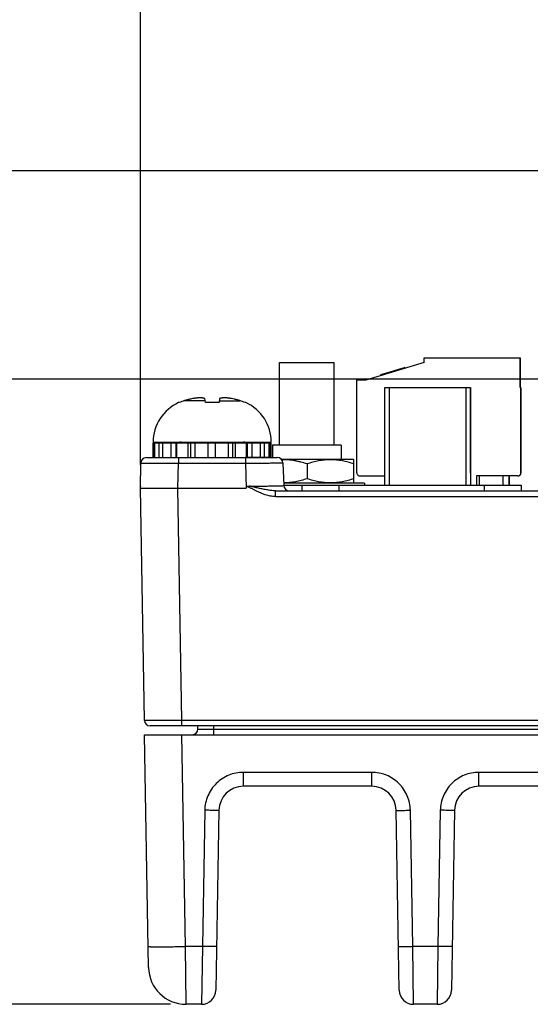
# Model space of a CAD drawing. Header units: inches. Extents: x 0 to 34, y 0 to 22.
# Tile 68 of 129: x 11.6 to 12.9, y 9.2 to 11.8. Entities that reach past the tile are written whole.
import ezdxf

# ---------------------------------------------------------------- set-up
doc = ezdxf.new("R2010")
doc.units = ezdxf.units.IN
doc.header["$LTSCALE"] = 1.87
doc.header["$MEASUREMENT"] = 0
doc.layers.get('0').update_dxf_attribs({"linetype": 'CONTINUOUS'})
doc.layers.add('02___PRT_ALL_AXES', color=7, linetype='CONTINUOUS')
doc.layers.add('DIMENSIONS', color=7, linetype='CONTINUOUS')
doc.styles.get("Standard").update_dxf_attribs({"font": 'txt', "width": 0.8})
doc.dimstyles.new('DIMSTYLE_2', dxfattribs={"dimtxt": 0.125, "dimasz": 0.18, "dimexe": 0.125, "dimexo": 0.0625, "dimgap": 0.0625, "dimtad": 0, "dimtih": 1, "dimtoh": 1, "dimzin": 0, "dimdsep": 46, "dimtxsty": 'STANDARD', "dimblk": '_FILLED', "dimblk1": '_FILLED', "dimblk2": '_FILLED', "dimcen": 0.09, "dimazin": 0, "dimtp": 0.01, "dimtm": 0.01, "dimtfac": 1, "dimtofl": 0, "dimtmove": 0, "dimatfit": 3, "dimldrblk": '_FILLED', "dimfxl": 1, "dimtolj": 1, "dimtzin": 0, "dimarcsym": 0})

# ---------------------------------------------------------------- blocks, each defined once
blk = doc.blocks.new('_FILLED')
at = {"color": 0, "linetype": 'BYBLOCK'}
blk.add_solid([(0, 0), (-1, 0.174), (-1, -0.174)], dxfattribs=at)
blk = doc.blocks.new('*D45')
at = {"layer": 'DIMENSIONS', "color": 2, "linetype": 'CONTINUOUS'}
for p, q in [((15.9617, 12.266), (9.511, 12.266)), ((9.636, 12.266), (9.636, 10.723)), ((9.636, 9.2001), (9.636, 10.473)), ((11.9452, 9.2001), (9.511, 9.2001))]:
    blk.add_line(p, q, dxfattribs=at)
at = {"layer": 'DIMENSIONS', "color": 2, "linetype": 'CONTINUOUS', "xscale": 0.18, "yscale": 0.18, "zscale": 0.18}
for p, rotation in [((9.636, 12.266), 90), ((9.636, 9.2001), 270)]:
    blk.add_blockref('_FILLED', p, dxfattribs=dict(at, rotation=rotation))
at = {"layer": 'DIMENSIONS', "color": 2, "linetype": 'CONTINUOUS', "insert": (9.636, 10.6605), "char_height": 0.125, "width": 1.325, "attachment_point": 2, "line_spacing_factor": 0.9}
blk.add_mtext('77.88{\\ftxt.shx;\\W1.000000;\\H0.125000; }[3.066]', dxfattribs=at)
blk = doc.blocks.new('*D47')
at = {"layer": 'DIMENSIONS', "color": 2, "linetype": 'CONTINUOUS'}
for p, q in [((11.8861, 10.6395), (11.8861, 13.141)), ((15.9242, 12.3138), (15.9242, 13.141)), ((11.8861, 13.016), (13.1301, 13.016)), ((15.9242, 13.016), (14.6801, 13.016))]:
    blk.add_line(p, q, dxfattribs=at)
at = {"layer": 'DIMENSIONS', "color": 2, "linetype": 'CONTINUOUS', "xscale": 0.18, "yscale": 0.18, "zscale": 0.18, "rotation": 180}
blk.add_blockref('_FILLED', (11.8861, 13.016), dxfattribs=at)
at = {"layer": 'DIMENSIONS', "color": 2, "linetype": 'CONTINUOUS', "xscale": 0.18, "yscale": 0.18, "zscale": 0.18}
blk.add_blockref('_FILLED', (15.9242, 13.016), dxfattribs=at)
at = {"layer": 'DIMENSIONS', "color": 2, "linetype": 'CONTINUOUS', "insert": (13.9051, 13.0785), "char_height": 0.125, "width": 1.425, "attachment_point": 2, "line_spacing_factor": 0.9}
blk.add_mtext('102.57{\\ftxt.shx;\\W1.000000;\\H0.125000; }[4.038]', dxfattribs=at)
blk = doc.blocks.new('*D49')
at = {"layer": 'DIMENSIONS', "color": 2, "linetype": 'CONTINUOUS'}
for p, q in [((14.3595, 10.8682), (10.261, 10.8682)), ((10.386, 10.8682), (10.386, 10.1591)), ((10.386, 9.2001), (10.386, 9.9091)), ((11.966, 9.2001), (10.261, 9.2001))]:
    blk.add_line(p, q, dxfattribs=at)
at = {"layer": 'DIMENSIONS', "color": 2, "linetype": 'CONTINUOUS', "xscale": 0.18, "yscale": 0.18, "zscale": 0.18}
for p, rotation in [((10.386, 10.8682), 90), ((10.386, 9.2001), 270)]:
    blk.add_blockref('_FILLED', p, dxfattribs=dict(at, rotation=rotation))
at = {"layer": 'DIMENSIONS', "color": 2, "linetype": 'CONTINUOUS', "insert": (10.386, 10.0966), "char_height": 0.125, "width": 1.325, "attachment_point": 2, "line_spacing_factor": 0.9}
blk.add_mtext('42.37{\\ftxt.shx;\\W1.000000;\\H0.125000; }[1.668]', dxfattribs=at)
blk = doc.blocks.new('*D50')
at = {"layer": 'DIMENSIONS', "color": 2, "linetype": 'CONTINUOUS'}
for p, q in [((11.136, 11.4238), (11.136, 11.7838)), ((13.3528, 11.4238), (11.011, 11.4238)), ((13.0495, 10.8682), (11.011, 10.8682)), ((11.136, 10.8682), (11.136, 10.5082))]:
    blk.add_line(p, q, dxfattribs=at)
at = {"layer": 'DIMENSIONS', "color": 2, "linetype": 'CONTINUOUS', "xscale": 0.18, "yscale": 0.18, "zscale": 0.18}
for p, rotation in [((11.136, 11.4238), 270), ((11.136, 10.8682), 90)]:
    blk.add_blockref('_FILLED', p, dxfattribs=dict(at, rotation=rotation))
at = {"layer": 'DIMENSIONS', "color": 2, "linetype": 'CONTINUOUS', "insert": (11.136, 11.2085), "char_height": 0.125, "width": 1.225, "attachment_point": 2, "line_spacing_factor": 0.9}
blk.add_mtext('14.11{\\ftxt.shx;\\W1.000000;\\H0.125000; }[.556]', dxfattribs=at)

msp = doc.modelspace()

# ---------------------------------------------------------------- linework, layer by layer
at = {"color": 7, "linetype": 'CONTINUOUS'}
for p, q in [((12.6423, 10.9124), (12.4867, 10.8649)), ((12.6423, 10.9124), (12.6423, 10.9246)), ((12.6423, 10.9246), (12.8986, 10.9246)), ((12.8982, 10.9246), (12.8982, 10.8459)), ((12.8986, 10.8459), (12.8986, 10.9246)), ((12.5301, 10.8802), (12.5252, 10.8787)), ((12.5252, 10.8787), (12.5258, 10.8768)), ((12.5268, 10.8792), (12.5274, 10.8773)), ((12.5514, 10.8867), (12.5301, 10.8802)), ((12.5301, 10.8802), (12.5307, 10.8783)), ((12.5367, 10.8822), (12.5372, 10.8803)), ((12.5432, 10.8842), (12.5438, 10.8823)), ((12.5744, 10.8937), (12.5514, 10.8867)), ((12.5514, 10.8867), (12.552, 10.8848)), ((12.5662, 10.8912), (12.5668, 10.8893)), ((12.5892, 10.8982), (12.5744, 10.8937)), ((12.5744, 10.8937), (12.575, 10.8918)), ((12.581, 10.8957), (12.5815, 10.8939)), ((12.5875, 10.8977), (12.5881, 10.8959)), ((12.5892, 10.8982), (12.5898, 10.8964)), ((12.5892, 10.8982), (12.5898, 10.8964)), ((12.5911, 10.8987), (12.5893, 10.8982)), ((12.5911, 10.8987), (12.5917, 10.8969)), ((12.4631, 10.6176), (12.4631, 10.8656)), ((12.4631, 10.8656), (12.4872, 10.8656)), ((12.4867, 10.8656), (12.4867, 10.8649)), ((12.4872, 10.865), (12.4872, 10.8656)), ((12.5376, 10.5853), (12.5376, 10.8459)), ((12.5376, 10.8459), (12.766, 10.8459)), ((12.5494, 10.8459), (12.5494, 10.5853)), ((12.7542, 10.5853), (12.7542, 10.8459)), ((12.766, 10.8459), (12.766, 10.5853)), ((12.7661, 10.6176), (12.7661, 10.8459)), ((12.8982, 10.8459), (12.9005, 10.8459)), ((12.9001, 10.8459), (12.9001, 10.6176)), ((12.9005, 10.6176), (12.9005, 10.8459)), ((11.9896, 10.8052), (11.9877, 10.8052)), ((12.0587, 10.8104), (12.0035, 10.8104)), ((12.0592, 10.8052), (12.0581, 10.816)), ((12.0775, 10.8052), (12.0592, 10.8052)), ((12.0836, 10.8052), (12.0775, 10.8052)), ((12.0897, 10.8052), (12.0836, 10.8052)), ((12.0957, 10.8052), (12.0897, 10.8052)), ((12.0969, 10.816), (12.0957, 10.8052)), ((12.0963, 10.8104), (12.1514, 10.8104)), ((12.1672, 10.8052), (12.1654, 10.8052)), ((11.92, 10.7), (12.235, 10.7)), ((11.92, 10.698), (12.0861, 10.698)), ((11.921, 10.6586), (11.921, 10.698)), ((11.9243, 10.6586), (11.9243, 10.698)), ((11.9362, 10.6586), (11.9362, 10.698)), ((11.946, 10.6586), (11.946, 10.698)), ((11.9683, 10.6586), (11.9683, 10.698)), ((11.981, 10.6586), (11.981, 10.698)), ((11.9833, 10.6586), (11.9833, 10.698)), ((12.0135, 10.6586), (12.0135, 10.698)), ((12.0203, 10.6586), (12.0203, 10.698)), ((12.0319, 10.6586), (12.0319, 10.698)), ((12.0663, 10.6586), (12.0663, 10.698)), ((12.0664, 10.6586), (12.0664, 10.698)), ((12.086, 10.6586), (12.086, 10.698)), ((12.2333, 10.698), (12.235, 10.698)), ((12.2384, 10.6917), (12.2384, 10.6586)), ((12.4215, 10.6917), (12.4215, 10.6533)), ((11.8861, 10.577), (11.8872, 10.6439)), ((11.9022, 10.6586), (12.2511, 10.6586)), ((11.986, 10.577), (11.9872, 10.6439)), ((11.9872, 10.6586), (11.9872, 10.6439)), ((11.9872, 10.6439), (12.1661, 10.6439)), ((12.1661, 10.6586), (12.1661, 10.6439)), ((12.1661, 10.6439), (12.1684, 10.577)), ((12.4544, 10.6533), (12.2624, 10.6533)), ((12.266, 10.6441), (12.2681, 10.5845)), ((12.3304, 10.6416), (12.3304, 10.6021)), ((12.4544, 10.6533), (12.4554, 10.6528)), ((12.4554, 10.5909), (12.4554, 10.6528)), ((12.7663, 10.6176), (12.7663, 10.5853)), ((12.9001, 10.6176), (12.9005, 10.6176)), ((12.4554, 10.5909), (12.4544, 10.5903)), ((12.471, 10.6097), (12.5376, 10.6097)), ((12.782, 10.6097), (12.782, 10.5853)), ((12.8922, 10.6097), (12.782, 10.6097)), ((12.79, 10.5853), (12.79, 10.6097)), ((12.853, 10.5853), (12.853, 10.6097)), ((12.8687, 10.6097), (12.8687, 10.5853)), ((12.8689, 10.6097), (12.8689, 10.5853)), ((11.8861, 10.5824), (11.886, 10.5812)), ((11.8969, 9.9576), (11.8861, 10.577)), ((11.8861, 10.577), (12.1683, 10.577)), ((11.9969, 9.9576), (11.986, 10.577)), ((12.1681, 10.5812), (12.1683, 10.577)), ((12.2459, 10.5548), (12.2459, 10.57)), ((12.2459, 10.57), (12.9872, 10.57)), ((12.2681, 10.5853), (12.9011, 10.5853)), ((12.3164, 10.5853), (12.3164, 10.57)), ((12.4148, 10.5853), (12.4148, 10.57)), ((12.8027, 10.5853), (12.8027, 10.57)), ((12.9011, 10.5853), (12.9011, 10.57)), ((12.2459, 10.5548), (12.9872, 10.5548)), ((11.9969, 9.9429), (11.9969, 9.9576)), ((24.7141, 9.9576), (11.9969, 9.9576)), ((24.7991, 9.9429), (11.9119, 9.9429)), ((12.0394, 9.9341), (12.0396, 9.9429)), ((12.0814, 9.9341), (12.0816, 9.9429)), ((12.0814, 9.9193), (12.0814, 9.9341)), ((12.0814, 9.9341), (24.6303, 9.9341)), ((11.9077, 9.2983), (11.8969, 9.9193)), ((11.8969, 9.9193), (24.8141, 9.9193)), ((12.0067, 9.3543), (11.9969, 9.9193)), ((12.1606, 9.7816), (12.1606, 9.8189)), ((12.5028, 9.8189), (12.1606, 9.8189)), ((12.5028, 9.7816), (12.5028, 9.8189)), ((12.7886, 9.7816), (12.7886, 9.8189)), ((13.023, 9.8189), (12.7886, 9.8189)), ((12.5028, 9.7816), (12.1606, 9.7816)), ((13.023, 9.7816), (12.7886, 9.7816)), ((12.0576, 9.7177), (12.0513, 9.3543)), ((12.0956, 9.7177), (12.0872, 9.2374)), ((12.5761, 9.2374), (12.5678, 9.7177)), ((12.6121, 9.3543), (12.6058, 9.7177)), ((12.6856, 9.7177), (12.6793, 9.3543)), ((12.7236, 9.7177), (12.7152, 9.2374)), ((12.0077, 9.2001), (12.0067, 9.3543)), ((12.0513, 9.3543), (12.0067, 9.3543)), ((12.0513, 9.3543), (12.0492, 9.2001)), ((12.6141, 9.2001), (12.6121, 9.3543)), ((12.6793, 9.3543), (12.6121, 9.3543)), ((12.6793, 9.3543), (12.6773, 9.2001)), ((12.0492, 9.2001), (12.0077, 9.2001)), ((12.6773, 9.2001), (12.6141, 9.2001))]:
    msp.add_line(p, q, dxfattribs=at)
for centre, radius, start, end in [((12.0357, 10.7), 0.1157, 114.4946, 180), ((12.038, 10.6956), 0.1199, 106.7057, 113.8165), ((12.0774, 10.5643), 0.257, 104.7919, 106.7107), ((12.0774, 10.5643), 0.257, 103.8932, 104.7919), ((12.0774, 10.5642), 0.257, 103.0904, 103.8932), ((12.0775, 10.5642), 0.2571, 101.595, 103.0903), ((12.0558, 10.6287), 0.1897, 98.0601, 99.1196), ((12.0559, 10.6286), 0.1898, 97.6469, 98.0601), ((12.0559, 10.6285), 0.1899, 97.0142, 97.6469), ((12.0559, 10.6284), 0.19, 96.5167, 97.0142), ((12.0559, 10.6282), 0.1902, 95.983, 96.5167), ((12.0559, 10.6281), 0.1903, 95.4321, 95.983), ((12.0559, 10.628), 0.1904, 94.9664, 95.4321), ((12.0559, 10.6278), 0.1906, 94.3366, 94.9664), ((12.056, 10.6276), 0.1908, 93.9628, 94.3366), ((12.056, 10.6274), 0.191, 92.9693, 93.9627), ((12.0402, 10.7515), 0.0669, 83.1448, 84.9184), ((12.0401, 10.7508), 0.0676, 82.4827, 83.1467), ((12.04, 10.7502), 0.0682, 81.4242, 82.482), ((12.0399, 10.7496), 0.0689, 80.6309, 81.4246), ((12.0398, 10.7489), 0.0695, 79.7478, 80.6307), ((12.0397, 10.7482), 0.0703, 78.8718, 79.7478), ((12.0395, 10.7475), 0.071, 78.1107, 78.8719), ((12.0393, 10.7467), 0.0718, 77.1131, 78.1102), ((12.0392, 10.7459), 0.0726, 76.5094, 77.1137), ((12.0389, 10.7447), 0.0739, 74.9419, 76.5054), ((12.116, 10.745), 0.0735, 103.401, 105.0617), ((12.1158, 10.746), 0.0725, 102.7461, 103.3999), ((12.1156, 10.7468), 0.0717, 101.7379, 102.7467), ((12.1154, 10.7476), 0.0708, 100.9376, 101.7375), ((12.1153, 10.7483), 0.0701, 100.0734, 100.9377), ((12.1151, 10.7491), 0.0694, 99.1746, 100.0734), ((12.115, 10.7497), 0.0687, 98.4095, 99.1744), ((12.1149, 10.7503), 0.0681, 97.3682, 98.4098), ((12.1149, 10.7509), 0.0675, 96.7456, 97.3676), ((12.1148, 10.7516), 0.0668, 95.0813, 96.7473), ((12.099, 10.6274), 0.191, 86.0373, 87.0307), ((12.099, 10.6276), 0.1908, 85.665, 86.0371), ((12.099, 10.6278), 0.1906, 85.0341, 85.665), ((12.099, 10.628), 0.1904, 84.5701, 85.0341), ((12.099, 10.6281), 0.1903, 84.0182, 84.5701), ((12.0991, 10.6282), 0.1902, 83.486, 84.0182), ((12.0991, 10.6284), 0.19, 82.9875, 83.486), ((12.0991, 10.6285), 0.1899, 82.3558, 82.9875), ((12.0991, 10.6286), 0.1898, 81.9413, 82.3558), ((12.0991, 10.6287), 0.1897, 80.8804, 81.9414), ((12.0775, 10.5642), 0.2571, 76.9097, 78.405), ((12.0775, 10.5642), 0.257, 76.1068, 76.9096), ((12.0775, 10.5643), 0.257, 75.2081, 76.1068), ((12.0775, 10.5643), 0.257, 73.2893, 75.2081), ((12.117, 10.6956), 0.1199, 66.1835, 73.2943), ((12.1193, 10.7), 0.1157, 0, 65.5054), ((11.9909, 10.6921), 0.00787, 48.4951, 90), ((12.1641, 10.6921), 0.00787, 90, 131.6998), ((11.9022, 10.6436), 0.015, 90, 179), ((12.2511, 10.6436), 0.015, 2, 90), ((12.2831, 10.585), 0.015, 182, 270), ((11.9119, 9.9579), 0.015, 181, 270), ((12.0244, 9.9343), 0.015, 270, 359), ((12.1606, 9.7166), 0.065, 90, 179), ((12.5028, 9.7166), 0.065, 1, 90), ((12.7886, 9.7166), 0.065, 90, 179), ((12.0077, 9.3001), 0.1, 181, 270), ((12.0492, 9.2381), 0.038, 270, 359), ((12.6141, 9.2381), 0.038, 181, 270), ((12.6773, 9.2381), 0.038, 270, 359)]:
    msp.add_arc(centre, radius, start, end, dxfattribs=at)
for points, knots in [([(11.8872, 10.6439), (11.8872, 10.6439), (11.8872, 10.6439), (11.8872, 10.6439), (11.8872, 10.6439), (11.8873, 10.6439), (11.8873, 10.6439), (11.8873, 10.6439), (11.8874, 10.6439), (11.8875, 10.6439), (11.8876, 10.6439), (11.8878, 10.6439), (11.888, 10.6439), (11.8883, 10.6439), (11.8887, 10.6439), (11.8892, 10.6439), (11.8897, 10.6439), (11.8902, 10.6439), (11.8909, 10.6439), (11.8918, 10.6439), (11.8931, 10.6439), (11.8949, 10.644), (11.8969, 10.644), (11.8991, 10.644), (11.9015, 10.644), (11.9041, 10.644), (11.907, 10.644), (11.9111, 10.644), (11.9167, 10.644), (11.924, 10.644), (11.9318, 10.644), (11.9402, 10.644), (11.9491, 10.644), (11.9583, 10.6439), (11.9678, 10.6439), (11.9774, 10.6439), (11.9839, 10.6439), (11.9872, 10.6439)], [0, 0, 0, 0, 0.000025, 0.000084, 0.00018, 0.000313, 0.000691, 0.001219, 0.001898, 0.002726, 0.003704, 0.004833, 0.007539, 0.010843, 0.014743, 0.019235, 0.024319, 0.02999, 0.036245, 0.04308, 0.058476, 0.07614, 0.09603, 0.118096, 0.142288, 0.168546, 0.196807, 0.227003, 0.292905, 0.365617, 0.444439, 0.528611, 0.617323, 0.70972, 0.804913, 0.901984, 1, 1, 1, 1]), ([(12.1661, 10.6439), (12.1693, 10.6439), (12.1758, 10.6439), (12.1855, 10.644), (12.195, 10.644), (12.2042, 10.6441), (12.213, 10.6441), (12.2214, 10.6441), (12.2293, 10.6441), (12.2365, 10.6442), (12.2422, 10.6442), (12.2463, 10.6442), (12.2491, 10.6442), (12.2517, 10.6442), (12.2542, 10.6442), (12.2564, 10.6442), (12.2584, 10.6442), (12.2601, 10.6442), (12.2614, 10.6442), (12.2624, 10.6442), (12.263, 10.6442), (12.2636, 10.6442), (12.2641, 10.6442), (12.2645, 10.6442), (12.2649, 10.6442), (12.2653, 10.6442), (12.2655, 10.6442), (12.2657, 10.6442), (12.2658, 10.6442), (12.2658, 10.6442), (12.2659, 10.6442), (12.266, 10.6441), (12.266, 10.6441), (12.266, 10.6441), (12.266, 10.6441), (12.266, 10.6441), (12.266, 10.6441), (12.266, 10.6441)], [0, 0, 0, 0, 0.097999, 0.195055, 0.290235, 0.382622, 0.471328, 0.555498, 0.634321, 0.707038, 0.772947, 0.803146, 0.831412, 0.857674, 0.881871, 0.903942, 0.923836, 0.941503, 0.956903, 0.963741, 0.969997, 0.97567, 0.980755, 0.985249, 0.98915, 0.992455, 0.995163, 0.996292, 0.997271, 0.9981, 0.998779, 0.999308, 0.999686, 0.99982, 0.999916, 0.999975, 1, 1, 1, 1]), ([(12.3304, 10.6416), (12.325, 10.6434), (12.3167, 10.6459), (12.3055, 10.6486), (12.2971, 10.6503), (12.2886, 10.6515), (12.2801, 10.6524), (12.2716, 10.6528), (12.2659, 10.6528), (12.263, 10.6527)], [0, 0, 0, 0, 0.251414, 0.376701, 0.501717, 0.626495, 0.751086, 0.875561, 1, 1, 1, 1]), ([(12.4554, 10.6416), (12.4504, 10.6433), (12.4427, 10.6456), (12.4323, 10.6482), (12.4245, 10.6498), (12.4167, 10.6511), (12.4088, 10.6521), (12.4009, 10.6526), (12.3929, 10.6528), (12.385, 10.6526), (12.3771, 10.6521), (12.3692, 10.6511), (12.3613, 10.6498), (12.3535, 10.6482), (12.3432, 10.6456), (12.3355, 10.6433), (12.3304, 10.6416)], [0, 0, 0, 0, 0.125685, 0.188332, 0.250851, 0.313254, 0.37556, 0.437798, 0.5, 0.562202, 0.62444, 0.686746, 0.749149, 0.811668, 0.874315, 1, 1, 1, 1]), ([(12.4631, 10.6176), (12.4631, 10.6165), (12.4635, 10.6145), (12.4653, 10.6118), (12.4679, 10.6101), (12.47, 10.6097), (12.471, 10.6097)], [0, 0, 0, 0, 0.25001, 0.500002, 0.749993, 1, 1, 1, 1]), ([(12.8922, 10.6097), (12.8933, 10.6097), (12.8953, 10.6101), (12.898, 10.6118), (12.8997, 10.6145), (12.9001, 10.6165), (12.9001, 10.6176)], [0, 0, 0, 0, 0.25001, 0.500002, 0.749993, 1, 1, 1, 1]), ([(12.8927, 10.6097), (12.8937, 10.6097), (12.8958, 10.6101), (12.8984, 10.6118), (12.9001, 10.6145), (12.9005, 10.6165), (12.9005, 10.6176)], [0, 0, 0, 0, 0.25001, 0.500002, 0.749993, 1, 1, 1, 1]), ([(12.3304, 10.6021), (12.3254, 10.6004), (12.3177, 10.5981), (12.3073, 10.5955), (12.2995, 10.5939), (12.2917, 10.5926), (12.2838, 10.5916), (12.2758, 10.5911), (12.2705, 10.5909), (12.2679, 10.5909)], [0, 0, 0, 0, 0.251371, 0.376665, 0.501702, 0.626507, 0.751121, 0.875596, 1, 1, 1, 1]), ([(12.4554, 10.6021), (12.4504, 10.6004), (12.4427, 10.5981), (12.4323, 10.5955), (12.4245, 10.5939), (12.4167, 10.5926), (12.4088, 10.5916), (12.4009, 10.5911), (12.3929, 10.5909), (12.385, 10.5911), (12.3771, 10.5916), (12.3692, 10.5926), (12.3613, 10.5939), (12.3535, 10.5955), (12.3432, 10.5981), (12.3355, 10.6004), (12.3304, 10.6021)], [0, 0, 0, 0, 0.125685, 0.188332, 0.250851, 0.313254, 0.37556, 0.437798, 0.5, 0.562202, 0.62444, 0.686746, 0.749149, 0.811668, 0.874315, 1, 1, 1, 1]), ([(12.1681, 10.5812), (12.1687, 10.5815), (12.17, 10.5819), (12.172, 10.5822), (12.1741, 10.5824), (12.1754, 10.5824), (12.1761, 10.5824)], [0, 0, 0, 0, 0.250213, 0.500373, 0.750345, 1, 1, 1, 1]), ([(12.194, 10.57), (12.193, 10.5706), (12.1908, 10.5716), (12.1877, 10.5733), (12.1845, 10.5749), (12.1814, 10.5765), (12.1787, 10.5778), (12.1766, 10.5788), (12.175, 10.5796), (12.1733, 10.5802), (12.1716, 10.5807), (12.1699, 10.5811), (12.1687, 10.5812), (12.1681, 10.5812)], [0, 0, 0, 0, 0.124995, 0.24999, 0.374985, 0.49998, 0.624974, 0.687473, 0.749975, 0.81248, 0.874983, 0.937491, 1, 1, 1, 1]), ([(12.1761, 10.5824), (12.1822, 10.5825), (12.1941, 10.5825), (12.2088, 10.5826), (12.2199, 10.5827), (12.2276, 10.5828), (12.2348, 10.5828), (12.2405, 10.5829), (12.2447, 10.583), (12.2476, 10.583), (12.2503, 10.5831), (12.2529, 10.5831), (12.2553, 10.5832), (12.2575, 10.5832), (12.2592, 10.5833), (12.2604, 10.5833), (12.2616, 10.5834), (12.2628, 10.5834), (12.2642, 10.5835), (12.2654, 10.5836), (12.2662, 10.5837), (12.2668, 10.5837), (12.267, 10.5838), (12.2672, 10.5838), (12.2674, 10.5838), (12.2676, 10.5838), (12.2677, 10.5839), (12.2678, 10.5839), (12.2679, 10.584), (12.268, 10.5841), (12.268, 10.5842), (12.2681, 10.5843), (12.2681, 10.5844), (12.2681, 10.5844), (12.2681, 10.5845), (12.2681, 10.5845), (12.2681, 10.5845), (12.2681, 10.5845)], [0, 0, 0, 0, 0.19851, 0.387147, 0.4757, 0.559375, 0.637443, 0.709227, 0.742565, 0.774103, 0.803771, 0.831505, 0.857245, 0.880936, 0.902524, 0.912516, 0.921964, 0.939215, 0.954238, 0.967007, 0.977504, 0.981885, 0.983856, 0.98568, 0.9889, 0.990313, 0.991624, 0.992884, 0.994161, 0.995466, 0.996747, 0.99793, 0.998928, 0.999329, 0.99965, 0.999877, 1, 1, 1, 1]), ([(12.1978, 10.5777), (12.196, 10.5781), (12.1924, 10.5789), (12.187, 10.5802), (12.1825, 10.5812), (12.1788, 10.5819), (12.177, 10.5823), (12.1761, 10.5824)], [0, 0, 0, 0, 0.248753, 0.498453, 0.748932, 0.874405, 1, 1, 1, 1]), ([(12.2459, 10.5548), (12.2436, 10.5548), (12.2391, 10.555), (12.2323, 10.556), (12.2256, 10.5574), (12.2169, 10.56), (12.2063, 10.5641), (12.1981, 10.568), (12.194, 10.57)], [0, 0, 0, 0, 0.125002, 0.250009, 0.375024, 0.50004, 0.750002, 1, 1, 1, 1]), ([(12.2459, 10.57), (12.2439, 10.57), (12.2399, 10.5702), (12.2339, 10.5707), (12.2279, 10.5716), (12.2219, 10.5726), (12.2159, 10.5737), (12.2079, 10.5754), (12.2018, 10.5767), (12.1978, 10.5777)], [0, 0, 0, 0, 0.123153, 0.246601, 0.370516, 0.49502, 0.620196, 0.746087, 1, 1, 1, 1]), ([(11.9969, 9.9576), (11.9936, 9.9576), (11.9871, 9.9576), (11.9774, 9.9576), (11.9679, 9.9576), (11.9587, 9.9576), (11.9499, 9.9576), (11.9415, 9.9575), (11.9336, 9.9575), (11.9264, 9.9575), (11.9208, 9.9575), (11.9166, 9.9575), (11.9138, 9.9575), (11.9112, 9.9576), (11.9087, 9.9576), (11.9065, 9.9576), (11.9046, 9.9576), (11.9028, 9.9576), (11.9015, 9.9576), (11.9005, 9.9576), (11.8999, 9.9576), (11.8993, 9.9576), (11.8988, 9.9576), (11.8984, 9.9576), (11.898, 9.9576), (11.8976, 9.9576), (11.8974, 9.9576), (11.8972, 9.9576), (11.8971, 9.9576), (11.8971, 9.9576), (11.897, 9.9576), (11.8969, 9.9576), (11.8969, 9.9576), (11.8969, 9.9576), (11.8969, 9.9576), (11.8969, 9.9576), (11.8969, 9.9576), (11.8969, 9.9576)], [0, 0, 0, 0, 0.098015, 0.195086, 0.290278, 0.382675, 0.471387, 0.55556, 0.634382, 0.707094, 0.772996, 0.803192, 0.831453, 0.857711, 0.881903, 0.90397, 0.92386, 0.941523, 0.956919, 0.963755, 0.97001, 0.975681, 0.980765, 0.985257, 0.989157, 0.992461, 0.995167, 0.996296, 0.997274, 0.998102, 0.998781, 0.999309, 0.999687, 0.99982, 0.999916, 0.999975, 1, 1, 1, 1]), ([(12.0394, 9.9341), (12.0394, 9.9341), (12.0395, 9.9341), (12.0395, 9.9341), (12.0396, 9.9341), (12.0397, 9.9341), (12.0399, 9.934), (12.0403, 9.934), (12.0407, 9.934), (12.0413, 9.934), (12.0419, 9.934), (12.043, 9.934), (12.0445, 9.934), (12.0466, 9.934), (12.0491, 9.934), (12.0518, 9.934), (12.0549, 9.934), (12.0594, 9.934), (12.0656, 9.934), (12.0733, 9.934), (12.0787, 9.9341), (12.0814, 9.9341)], [0, 0, 0, 0, 0.000335, 0.001247, 0.002755, 0.004861, 0.010866, 0.01925, 0.029995, 0.043075, 0.05846, 0.076112, 0.118046, 0.168477, 0.226922, 0.292819, 0.365536, 0.444368, 0.617288, 0.804901, 1, 1, 1, 1]), ([(12.1606, 9.8189), (12.154, 9.8189), (12.1406, 9.8176), (12.1214, 9.8118), (12.1036, 9.8024), (12.088, 9.7898), (12.0751, 9.7744), (12.0654, 9.7568), (12.0593, 9.7377), (12.0577, 9.7243), (12.0576, 9.7177)], [0, 0, 0, 0, 0.124915, 0.250039, 0.374994, 0.499947, 0.624901, 0.749888, 0.875072, 1, 1, 1, 1]), ([(12.6058, 9.7177), (12.6056, 9.7243), (12.6041, 9.7377), (12.598, 9.7568), (12.5883, 9.7744), (12.5754, 9.7898), (12.5598, 9.8024), (12.542, 9.8118), (12.5228, 9.8176), (12.5094, 9.8189), (12.5028, 9.8189)], [0, 0, 0, 0, 0.124907, 0.250048, 0.375017, 0.49997, 0.624914, 0.749874, 0.875053, 1, 1, 1, 1]), ([(12.7886, 9.8189), (12.782, 9.8189), (12.7686, 9.8176), (12.7494, 9.8118), (12.7316, 9.8024), (12.716, 9.7898), (12.7031, 9.7744), (12.6934, 9.7568), (12.6873, 9.7377), (12.6858, 9.7243), (12.6856, 9.7177)], [0, 0, 0, 0, 0.124915, 0.250039, 0.374994, 0.499947, 0.624901, 0.749888, 0.875072, 1, 1, 1, 1]), ([(12.0956, 9.7177), (12.0956, 9.7177), (12.0955, 9.7176), (12.0954, 9.7176), (12.0952, 9.7176), (12.0949, 9.7176), (12.0944, 9.7175), (12.0937, 9.7175), (12.0926, 9.7175), (12.091, 9.7174), (12.0891, 9.7174), (12.0869, 9.7174), (12.0844, 9.7174), (12.0817, 9.7174), (12.0775, 9.7174), (12.072, 9.7175), (12.0649, 9.7176), (12.0601, 9.7176), (12.0576, 9.7177)], [0, 0, 0, 0, 0.001493, 0.005257, 0.011386, 0.019871, 0.030684, 0.043798, 0.076798, 0.118617, 0.168978, 0.22739, 0.293228, 0.36586, 0.444657, 0.618042, 0.806054, 1, 1, 1, 1]), ([(12.5678, 9.7177), (12.5678, 9.7177), (12.5678, 9.7176), (12.568, 9.7176), (12.5682, 9.7176), (12.5685, 9.7176), (12.5689, 9.7175), (12.5697, 9.7175), (12.5708, 9.7175), (12.5724, 9.7174), (12.5743, 9.7174), (12.5765, 9.7174), (12.579, 9.7174), (12.5817, 9.7174), (12.5858, 9.7174), (12.5914, 9.7175), (12.5985, 9.7176), (12.6033, 9.7176), (12.6058, 9.7177)], [0, 0, 0, 0, 0.001493, 0.005257, 0.011386, 0.019871, 0.030684, 0.043798, 0.076798, 0.118617, 0.168978, 0.22739, 0.293228, 0.36586, 0.444657, 0.618043, 0.806054, 1, 1, 1, 1]), ([(12.7236, 9.7177), (12.7236, 9.7177), (12.7235, 9.7176), (12.7234, 9.7176), (12.7232, 9.7176), (12.7229, 9.7176), (12.7224, 9.7175), (12.7217, 9.7175), (12.7206, 9.7175), (12.719, 9.7174), (12.7171, 9.7174), (12.7149, 9.7174), (12.7124, 9.7174), (12.7097, 9.7174), (12.7055, 9.7174), (12.7, 9.7175), (12.6929, 9.7176), (12.6881, 9.7176), (12.6856, 9.7177)], [0, 0, 0, 0, 0.001493, 0.005257, 0.011386, 0.019871, 0.030684, 0.043798, 0.076798, 0.118617, 0.168978, 0.22739, 0.293228, 0.36586, 0.444657, 0.618042, 0.806054, 1, 1, 1, 1]), ([(11.9067, 9.3543), (11.9067, 9.3543), (11.9068, 9.3543), (11.9069, 9.3542), (11.9073, 9.3541), (11.9079, 9.3541), (11.9087, 9.354), (11.9098, 9.3539), (11.9111, 9.3539), (11.9127, 9.3538), (11.9152, 9.3538), (11.9188, 9.3537), (11.9239, 9.3536), (11.9297, 9.3536), (11.9363, 9.3536), (11.9435, 9.3536), (11.9513, 9.3536), (11.9597, 9.3537), (11.9718, 9.3538), (11.9875, 9.354), (12.0002, 9.3542), (12.0067, 9.3543)], [0, 0, 0, 0, 0.000523, 0.001528, 0.005256, 0.011338, 0.019771, 0.030541, 0.043628, 0.059013, 0.076672, 0.118669, 0.169141, 0.227549, 0.293355, 0.365984, 0.444726, 0.528834, 0.617565, 0.805436, 1, 1, 1, 1]), ([(12.0893, 9.3543), (12.0893, 9.3543), (12.0892, 9.3543), (12.0891, 9.3542), (12.0888, 9.3542), (12.0885, 9.3542), (12.0881, 9.3542), (12.0874, 9.3541), (12.0863, 9.3541), (12.0847, 9.3541), (12.0828, 9.3541), (12.0806, 9.354), (12.0781, 9.354), (12.0753, 9.354), (12.0712, 9.3541), (12.0656, 9.3541), (12.0586, 9.3542), (12.0537, 9.3543), (12.0513, 9.3543)], [0, 0, 0, 0, 0.001493, 0.005257, 0.011386, 0.019871, 0.030684, 0.043797, 0.076797, 0.118617, 0.168977, 0.22739, 0.293227, 0.365859, 0.444656, 0.618042, 0.806054, 1, 1, 1, 1]), ([(12.5741, 9.3543), (12.5741, 9.3543), (12.5742, 9.3543), (12.5743, 9.3542), (12.5746, 9.3542), (12.5749, 9.3542), (12.5753, 9.3542), (12.576, 9.3541), (12.5771, 9.3541), (12.5787, 9.3541), (12.5806, 9.3541), (12.5828, 9.354), (12.5853, 9.354), (12.5881, 9.354), (12.5922, 9.3541), (12.5978, 9.3541), (12.6048, 9.3542), (12.6096, 9.3543), (12.6121, 9.3543)], [0, 0, 0, 0, 0.001493, 0.005257, 0.011386, 0.019871, 0.030684, 0.043798, 0.076798, 0.118617, 0.168978, 0.22739, 0.293228, 0.36586, 0.444657, 0.618042, 0.806054, 1, 1, 1, 1]), ([(12.7173, 9.3543), (12.7173, 9.3543), (12.7172, 9.3543), (12.7171, 9.3542), (12.7168, 9.3542), (12.7165, 9.3542), (12.7161, 9.3542), (12.7154, 9.3541), (12.7143, 9.3541), (12.7127, 9.3541), (12.7108, 9.3541), (12.7086, 9.354), (12.7061, 9.354), (12.7033, 9.354), (12.6992, 9.3541), (12.6936, 9.3541), (12.6866, 9.3542), (12.6817, 9.3543), (12.6793, 9.3543)], [0, 0, 0, 0, 0.001493, 0.005257, 0.011386, 0.019871, 0.030684, 0.043797, 0.076797, 0.118617, 0.168977, 0.22739, 0.293227, 0.365859, 0.444656, 0.618042, 0.806054, 1, 1, 1, 1])]:
    msp.add_open_spline(points, degree=3, knots=knots, dxfattribs=at)
at = {"layer": '02___PRT_ALL_AXES', "color": 7, "linetype": 'CONTINUOUS'}
for p, q in [((12.2569, 10.6917), (12.2569, 10.9122)), ((12.2569, 10.9122), (12.4029, 10.9122)), ((12.4029, 10.6917), (12.4029, 10.9122)), ((11.92, 10.6586), (11.92, 10.698)), ((12.086, 10.698), (12.2333, 10.698)), ((12.1207, 10.6586), (12.1207, 10.698)), ((12.1327, 10.6586), (12.1327, 10.698)), ((12.1392, 10.6586), (12.1392, 10.698)), ((12.1687, 10.6586), (12.1687, 10.698)), ((12.1717, 10.6586), (12.1717, 10.698)), ((12.184, 10.6586), (12.184, 10.698)), ((12.2063, 10.6586), (12.2063, 10.698)), ((12.2166, 10.6586), (12.2166, 10.698)), ((12.2292, 10.6586), (12.2292, 10.698)), ((12.2333, 10.6586), (12.2333, 10.698)), ((12.235, 10.6586), (12.235, 10.698)), ((12.4215, 10.6917), (12.2384, 10.6917)), ((12.2333, 10.6586), (12.1661, 10.6586)), ((12.4834, 10.5903), (12.2679, 10.5903)), ((12.4834, 10.5903), (12.4834, 10.5853))]:
    msp.add_line(p, q, dxfattribs=at)

# ---------------------------------------------------------------- dimensions: what is measured, and where the dimension line sits
at = {"layer": 'DIMENSIONS', "color": 2, "linetype": 'CONTINUOUS'}
dim = msp.add_linear_dim(base=(15.9242, 13.016), p1=(11.8861, 10.577), p2=(15.9242, 12.2513), dimstyle='DIMSTYLE_2', dxfattribs=at)
dim.commit()
dim.dimension.update_dxf_attribs({"geometry": '*D47', "text_midpoint": (13.9051, 13.016), "dimtype": 160})
for base, p1, p2, angle, picture, middle in [((9.636, 12.266), (12.0077, 9.2001), (16.0242, 12.266), 90, '*D45', (9.636, 10.598)), ((11.136, 11.4238), (13.112, 10.8682), (13.4153, 11.4238), 90, '*D50', (11.136, 11.146)), ((10.386, 9.2001), (14.422, 10.8682), (12.0285, 9.2001), 270, '*D49', (10.386, 10.0341))]:
    dim = msp.add_linear_dim(base=base, p1=p1, p2=p2, angle=angle, dimstyle='DIMSTYLE_2', dxfattribs=at)
    dim.commit()
    dim.dimension.update_dxf_attribs({"geometry": picture, "text_midpoint": middle, "dimtype": 160})

doc.saveas('drawing.dxf')
